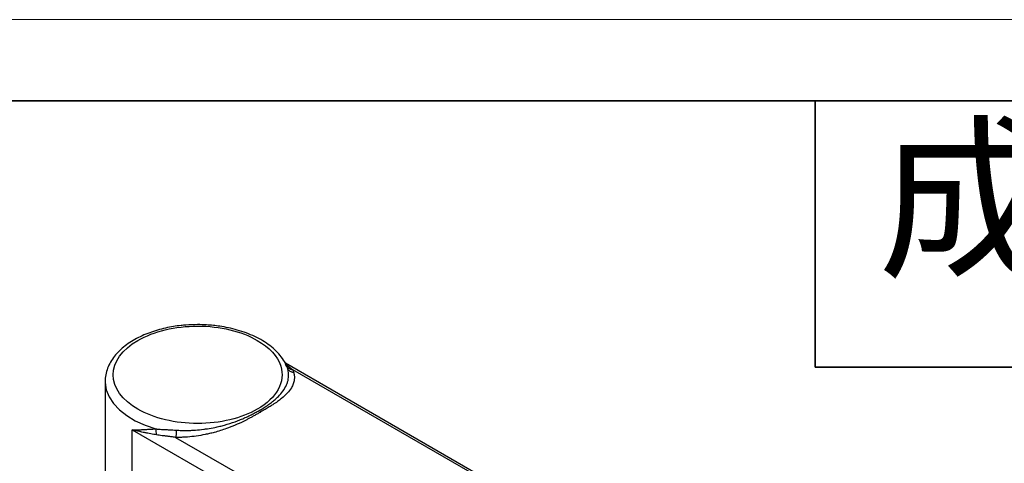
# Model space of a CAD drawing. Header units: millimetres. Extents: x 1370 to 1970, y 2215 to 2639.
# Tile 16 of 16: x 1784 to 1906, y 2584 to 2639. Entities that reach past the tile are written whole.
import ezdxf

# ---------------------------------------------------------------- set-up
doc = ezdxf.new("R2010")
doc.units = ezdxf.units.MM
doc.layers.add('1轮廓实线层', color=7, linetype='Continuous')
doc.layers.add('粗实线层', color=7, linetype='Continuous', lineweight=35)
doc.layers.add('细实线层', color=3, linetype='Continuous', lineweight=18)
doc.styles.add('TEXTSTYLE_2', font='arial.ttf')

msp = doc.modelspace()

# ---------------------------------------------------------------- linework, layer by layer
at = {"layer": '1轮廓实线层', "linetype": 'Continuous', "lineweight": 25, "ltscale": 2}
for p, q in [((1890.12, 2554.02), (1816.85, 2596.32)), ((1816.92, 2596.13), (1816.88, 2596.21)), ((1816.92, 2596.19), (1817.78, 2595.5)), ((1817.03, 2595.93), (1816.92, 2596.13)), ((1889.59, 2554.05), (1817.78, 2595.5)), ((1794.43, 2594.07), (1794.43, 2572.18)), ((1797.8, 2588.03), (1874.17, 2543.94)), ((1797.8, 2581.94), (1797.8, 2588.03)), ((1803.2, 2587.09), (1875.01, 2545.63))]:
    msp.add_line(p, q, dxfattribs=at)
at = {"layer": '1轮廓实线层', "linetype": 'Continuous', "lineweight": 25, "ltscale": 2, "flags": 128}
msp.add_lwpolyline([(1794.43, 2594.09), (1794.43, 2593.91), (1794.57, 2593.02), (1794.92, 2592.15), (1795.46, 2591.32), (1796.2, 2590.53), (1797.11, 2589.81), (1798.18, 2589.16), (1799.39, 2588.61), (1800.72, 2588.15)], dxfattribs=at)
at = {"layer": '1轮廓实线层', "linetype": 'Continuous', "lineweight": 25, "ltscale": 2}
for points, knots in [([(1805.93, 2601.13), (1805.44, 2601.12), (1804.75, 2601.1), (1803.75, 2601.01), (1802.9, 2600.89), (1801.93, 2600.71), (1800.94, 2600.45), (1799.95, 2600.13), (1799, 2599.74), (1798.1, 2599.29), (1797.27, 2598.77), (1796.52, 2598.19), (1795.86, 2597.54), (1795.31, 2596.85), (1794.87, 2596.09), (1794.58, 2595.29), (1794.43, 2594.61), (1794.45, 2594.21), (1794.45, 2594.09)], [0, 0, 0, 0, 0.08312, 0.116859, 0.172612, 0.230097, 0.291355, 0.354815, 0.419881, 0.486108, 0.553222, 0.621058, 0.689475, 0.758425, 0.827959, 0.898347, 0.970253, 1, 1, 1, 1]), ([(1798.51, 2590.59), (1796.54, 2591.73), (1795.43, 2593.27), (1795.43, 2596.48), (1796.53, 2598.03), (1800.47, 2600.3), (1803.14, 2600.94), (1808.71, 2600.95), (1811.38, 2600.31), (1813.35, 2599.17)], [0, 0, 0, 0, 0.25, 0.25, 0.5, 0.5, 0.75, 0.75, 1, 1, 1, 1]), ([(1816.93, 2596.13), (1816.9, 2596.19), (1816.76, 2596.53), (1816.36, 2597.11), (1815.72, 2597.85), (1814.94, 2598.52), (1814.05, 2599.13), (1813.06, 2599.65), (1812, 2600.1), (1810.9, 2600.46), (1809.79, 2600.74), (1808.79, 2600.92), (1807.87, 2601.03), (1806.95, 2601.11), (1806.3, 2601.12), (1805.93, 2601.13)], [0, 0, 0, 0, 0.020134, 0.110387, 0.201445, 0.292658, 0.38349, 0.47347, 0.562215, 0.648963, 0.731654, 0.808854, 0.864339, 0.924748, 1, 1, 1, 1]), ([(1813.58, 2590.43), (1813.66, 2590.48), (1813.83, 2590.58), (1814.09, 2590.73), (1814.35, 2590.9), (1814.61, 2591.07), (1814.87, 2591.26), (1815.2, 2591.5), (1815.58, 2591.81), (1816.08, 2592.27), (1816.6, 2592.88), (1816.95, 2593.49), (1817.14, 2593.99), (1817.22, 2594.36), (1817.26, 2594.7), (1817.25, 2595.02), (1817.22, 2595.31), (1817.17, 2595.5), (1817.15, 2595.6)], [0, 0, 0, 0, 0.03365, 0.068689, 0.105137, 0.143016, 0.182349, 0.223159, 0.295518, 0.372686, 0.500948, 0.642484, 0.712141, 0.77785, 0.839543, 0.897162, 0.95066, 1, 1, 1, 1]), ([(1817.78, 2595.5), (1817.62, 2595.51), (1817.47, 2595.55), (1817.2, 2595.7), (1817.1, 2595.81), (1817.03, 2595.93)], [0, 0, 0, 0, 0.5, 0.5, 1, 1, 1, 1]), ([(1817.89, 2595.17), (1817.74, 2595.18), (1817.58, 2595.22), (1817.32, 2595.37), (1817.22, 2595.48), (1817.15, 2595.6)], [0, 0, 0, 0, 0.5, 0.5, 1, 1, 1, 1]), ([(1817.89, 2595.17), (1817.9, 2595.12), (1817.92, 2595.02), (1817.95, 2594.87), (1817.97, 2594.72), (1817.97, 2594.57), (1817.97, 2594.42), (1817.94, 2594.15), (1817.85, 2593.77), (1817.58, 2593.2), (1817.11, 2592.59), (1816.5, 2592.02), (1815.87, 2591.54), (1815.35, 2591.19), (1814.83, 2590.87), (1814.34, 2590.57), (1813.98, 2590.37), (1813.8, 2590.26)], [0, 0, 0, 0, 0.0288794, 0.0575947, 0.0861727, 0.1146406, 0.1430258, 0.1713559, 0.2696026, 0.3658305, 0.5006134, 0.6362724, 0.7182691, 0.8042271, 0.8644203, 0.9296562, 1, 1, 1, 1]), ([(1817.78, 2595.5), (1817.8, 2595.45), (1817.84, 2595.34), (1817.87, 2595.22), (1817.89, 2595.17)], [0, 0, 0, 0, 0.500401, 1, 1, 1, 1]), ([(1813.36, 2590.6), (1811.39, 2589.46), (1808.72, 2588.82), (1803.15, 2588.82), (1800.48, 2589.46), (1798.51, 2590.59)], [0, 0, 0, 0, 0.5, 0.5, 1, 1, 1, 1]), ([(1813.8, 2590.26), (1813.67, 2590.19), (1813.42, 2590.04), (1813.04, 2589.83), (1812.67, 2589.63), (1812.32, 2589.43), (1811.97, 2589.25), (1811.41, 2588.97), (1810.61, 2588.6), (1809.64, 2588.22), (1808.77, 2587.93), (1808.06, 2587.72), (1807.43, 2587.56), (1806.69, 2587.4), (1805.77, 2587.24), (1804.88, 2587.14), (1804.18, 2587.1), (1803.69, 2587.08), (1803.36, 2587.08), (1803.2, 2587.09)], [0, 0, 0, 0, 0.045633, 0.089211, 0.130753, 0.170278, 0.20781, 0.243377, 0.349948, 0.451646, 0.521126, 0.59025, 0.639586, 0.688177, 0.781331, 0.873226, 0.915403, 0.95763, 1, 1, 1, 1]), ([(1803.26, 2587.99), (1803.37, 2587.98), (1803.59, 2587.97), (1803.92, 2587.95), (1804.29, 2587.95), (1804.68, 2587.95), (1805.13, 2587.96), (1805.81, 2588), (1806.5, 2588.07), (1807.31, 2588.19), (1807.98, 2588.31), (1808.68, 2588.46), (1809.54, 2588.69), (1810.31, 2588.93), (1811, 2589.19), (1811.47, 2589.38), (1812.01, 2589.61), (1812.58, 2589.89), (1813.1, 2590.16), (1813.42, 2590.34), (1813.58, 2590.43)], [0, 0, 0, 0, 0.028181, 0.058415, 0.090694, 0.125006, 0.161342, 0.211812, 0.304186, 0.34467, 0.428338, 0.483749, 0.538671, 0.669558, 0.708348, 0.749087, 0.817408, 0.881923, 0.942751, 1, 1, 1, 1]), ([(1797.8, 2588.03), (1797.88, 2588.03), (1798.04, 2588.03), (1798.28, 2588.03), (1798.5, 2588.03), (1798.71, 2588.04), (1798.9, 2588.05), (1799.07, 2588.05), (1799.35, 2588.07), (1799.74, 2588.09), (1800.23, 2588.12), (1800.56, 2588.14), (1800.72, 2588.15)], [0, 0, 0, 0, 0.097235, 0.18706, 0.269475, 0.34448, 0.412076, 0.472264, 0.525044, 0.697654, 0.855951, 1, 1, 1, 1]), ([(1800.8, 2587.4), (1800.69, 2587.42), (1800.45, 2587.46), (1800.1, 2587.53), (1799.71, 2587.6), (1799.24, 2587.69), (1798.58, 2587.83), (1798.09, 2587.96), (1797.8, 2588.03)], [0, 0, 0, 0, 0.102621, 0.215867, 0.339742, 0.474248, 0.682992, 1, 1, 1, 1]), ([(1800.72, 2588.15), (1800.78, 2588.14), (1800.9, 2588.13), (1801.08, 2588.11), (1801.31, 2588.09), (1801.59, 2588.08), (1801.96, 2588.06), (1802.37, 2588.04), (1802.82, 2588.01), (1803.12, 2588), (1803.26, 2587.99)], [0, 0, 0, 0, 0.07586, 0.151563, 0.227099, 0.357387, 0.480245, 0.664552, 0.837722, 1, 1, 1, 1]), ([(1800.8, 2587.4), (1800.81, 2587.53), (1800.81, 2587.66), (1800.78, 2587.92), (1800.76, 2588.04), (1800.72, 2588.15)], [0, 0, 0, 0, 0.5, 0.5, 1, 1, 1, 1]), ([(1803.2, 2587.09), (1803.11, 2587.1), (1802.94, 2587.13), (1802.7, 2587.16), (1802.48, 2587.19), (1802.28, 2587.21), (1802.1, 2587.24), (1801.85, 2587.26), (1801.53, 2587.3), (1801.15, 2587.35), (1800.91, 2587.39), (1800.8, 2587.4)], [0, 0, 0, 0, 0.104107, 0.200391, 0.288855, 0.369499, 0.442326, 0.507338, 0.683878, 0.848062, 1, 1, 1, 1]), ([(1803.26, 2587.99), (1803.27, 2587.83), (1803.27, 2587.66), (1803.24, 2587.34), (1803.22, 2587.2), (1803.2, 2587.09)], [0, 0, 0, 0, 0.5, 0.5, 1, 1, 1, 1])]:
    msp.add_open_spline(points, degree=3, knots=knots, dxfattribs=at)
for points in [[(1813.35, 2599.17), (1814.87, 2598.3), (1815.89, 2597.18), (1816.27, 2595.96)], [(1816.27, 2595.96), (1816.87, 2594), (1815.79, 2592), (1813.36, 2590.6)], [(1817.15, 2595.6), (1817.11, 2595.71), (1817.08, 2595.82), (1817.03, 2595.93)], [(1813.8, 2590.26), (1813.72, 2590.3), (1813.65, 2590.36), (1813.58, 2590.43)]]:
    msp.add_open_spline(points, degree=3, dxfattribs=at)
at = {"layer": '粗实线层'}
for p, q in [((1882.74, 2629), (1882.74, 2595.85)), ((1882.74, 2595.85), (1959.6, 2595.85))]:
    msp.add_line(p, q, dxfattribs=at)
msp.add_lwpolyline([(1405.93, 2629), (1959.6, 2629), (1959.6, 2222.51), (1405.93, 2222.51)], close=True, dxfattribs=at)
at = {"layer": '细实线层'}
msp.add_lwpolyline([(1369.93, 2639.1), (1969.7, 2639.1), (1969.7, 2215.01), (1369.93, 2215.01)], close=True, dxfattribs=at)

# ---------------------------------------------------------------- texts
at = {"color": 3, "linetype": 'Continuous', "insert": (1890.53, 2624.9), "char_height": 16.155, "width": 70.9958, "attachment_point": 1, "line_spacing_factor": 0.9, "style": 'TEXTSTYLE_2'}
msp.add_mtext('成品图', dxfattribs=at)

doc.saveas('drawing.dxf')
